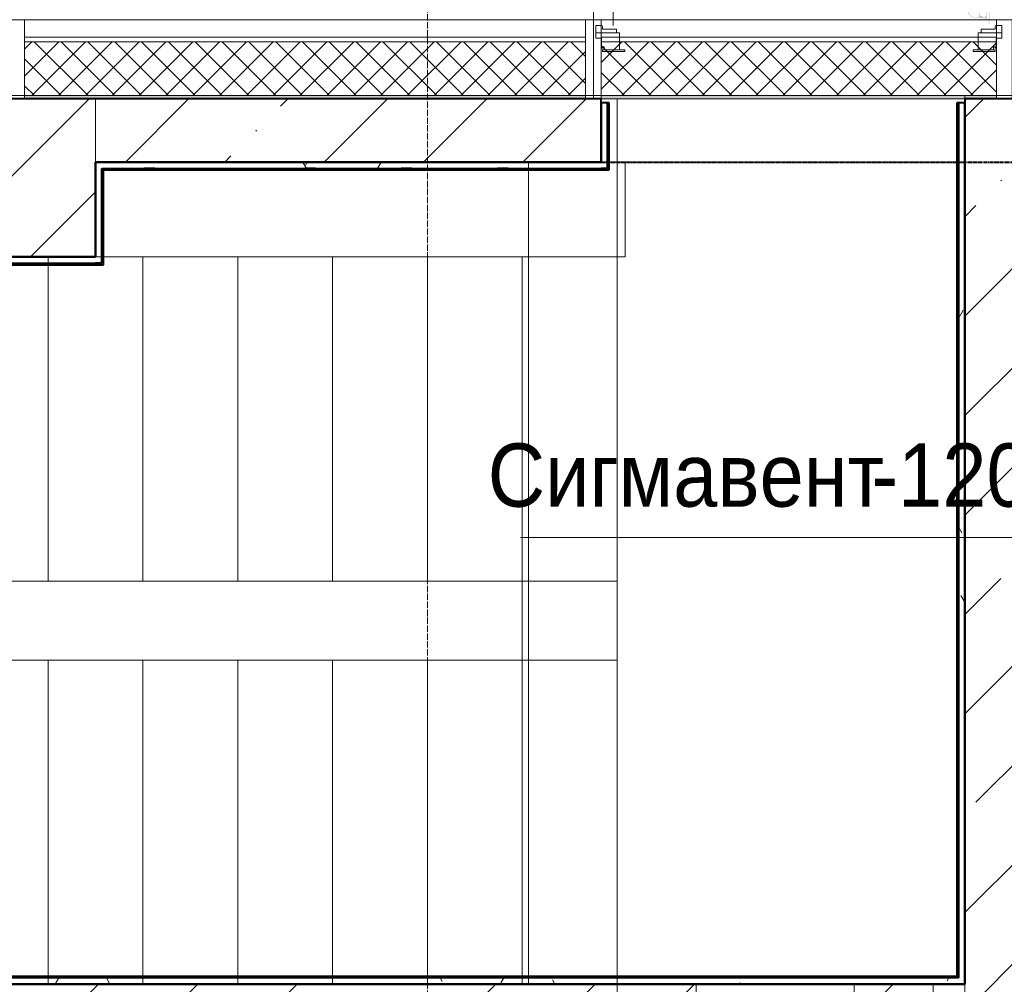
# Model space of a CAD drawing. Header units: millimetres. Extents: x 105028 to 874735, y -568483 to 191941.
# Tile 41 of 135: x 214084 to 217199, y 184159 to 187209. Entities that reach past the tile are written whole.
import ezdxf

# ---------------------------------------------------------------- set-up
doc = ezdxf.new("R2010")
doc.units = ezdxf.units.MM
for name, pattern in [('-D1-02х01', [3, 2, -1]), ('ADSK_Линия сетки', [25, 20, -2.5, 0, -2.5]), ('ADSK_Скрыто', [6, 3, -3]), ('ADSK_Штриховая_ш3 п1_5', [4.5, 3, -1.5]), ('Штрих_3_1_5_', [4.5, 3, -1.5])]:
    doc.linetypes.add(name, pattern=pattern)
doc.layers.add('_Разделитель помещений_', color=4, linetype='ADSK_Штриховая_ш3 п1_5', lineweight=40, true_color=0x00ffff)
for name, color, linetype, lineweight in [('Двери', 7, 'Continuous', 18), ('Импосты витража', 7, 'Continuous', 18), ('Лестницы', 7, 'Continuous', 18), ('Марки арматуры воздуховодов', 7, 'Continuous', 20), ('Несущие колонны', 7, 'Continuous', 18), ('Оси', 7, 'Continuous', 9), ('Панели витража', 252, 'Continuous', 5), ('Перекрытия', 7, 'Continuous', 18), ('Проем', 7, 'Continuous', 18), ('Стены', 7, 'Continuous', 18), ('Стены разрез', 7, 'Continuous', 40), ('Стены штриховка', 7, 'Continuous', 40)]:
    doc.layers.add(name, color=color, linetype=linetype, lineweight=lineweight)
doc.styles.add('Arial', font='arial.ttf', dxfattribs={"width": 0.9, "height": 700})
pattern_1 = [(45, (0, 0), (-314.308964, 314.308964), []), (45, (314.3, 0), (-314.308964, 314.308964), [555.625, -111.125, 3.353, -107.772])]
pattern_2 = [(45, (0, 0), (-42.42640687, 42.42640687), []), (135, (0, 0), (-42.42640687, -42.42640687), [])]
pattern_3 = [(0, (0, 0), (406.4, 101.6), [33.528, -271.272, 33.528, -271.272, -1625.6]), (0, (0, 0), (406.4, 101.6), [-609.6, 33.528, -576.072, 33.528, -271.272, -711.2]), (0, (0, 0), (406.4, 101.6), [-1524, 33.528, -169.672, 33.528, -474.472]), (120, (152.4, 50.8), (-291.188181, 301.1527241), [33.528, -271.272, 33.528, -271.272, -1625.6]), (120, (152.4, 50.8), (-291.188181, 301.1527241), [-609.6, 33.528, -576.072, 33.528, -271.272, -711.2]), (120, (152.4, 50.8), (-291.188181, 301.1527241), [-1524, 33.528, -169.672, 33.528, -474.472]), (240, (203.2, 254), (-115.211819, -402.7527241), [33.528, -271.272, 33.528, -271.272, -1625.6]), (240, (203.2, 254), (-115.211819, -402.7527241), [-609.6, 33.528, -576.072, 33.528, -271.272, -711.2]), (240, (203.2, 254), (-115.211819, -402.7527241), [-1524, 33.528, -169.672, 33.528, -474.472])]

# ---------------------------------------------------------------- blocks, each defined once
blk = doc.blocks.new('135_SLK_K2_AR_rvt-1-К2_L01_-1_000__Задание СС')
at = {"layer": '_Разделитель помещений_', "linetype": 'Штрих_3_1_5_'}
blk.add_line((-12381114.2, 10016960.7), (-12377564.2, 10016960.7), dxfattribs=at)
at = {"layer": 'Перекрытия'}
for p, q in [((-12381089.2, 10017410.7), (-12381089.2, 10018410.7)), ((-12381089.2, 10018410.7), (-12381089.2, 10017410.7)), ((-12381089.2, 10018410.7), (-12381089.2, 10017410.7)), ((-12381089.2, 10017410.7), (-12381089.2, 10018410.7)), ((-12381089.2, 10017410.7), (-12386564.2, 10017410.7)), ((-12386564.2, 10017410.7), (-12381089.2, 10017410.7)), ((-12377589.2, 10017410.7), (-12381089.2, 10017410.7)), ((-12381089.2, 10017410.7), (-12377589.2, 10017410.7))]:
    blk.add_line(p, q, dxfattribs=at)
blk = doc.blocks.new('135_SLK_GD_KR_rvt-1-К2_L01_-1_000__Задание СС')
at = {"layer": 'Оси', "color": 8, "linetype": 'ADSK_Линия сетки', "true_color": 0x808080}
blk.add_line((-12381614.2, 10021519.5), (-12381614.2, 9979889.5), dxfattribs=at)
blk = doc.blocks.new('231_ADSK_Дверь_Проем - ADSK_Дверь_Проем-2852812-К2_L01_-1_000__Задание СС')
at = {"layer": 'Проем'}
for p, q in [((-575, 100), (575, 100)), ((-575, -100), (575, -100))]:
    blk.add_line(p, q, dxfattribs=at)
blk = doc.blocks.new('135_SLK_K1-2-3_KR_rvt-1-К2_L01_-1_000__Задание СС')
at = {"layer": 'Несущие колонны', "lineweight": 9}
h = blk.add_hatch(dxfattribs=at)
h.set_pattern_fill('FP_4', color=256, style=0, pattern_type=2)
h.set_pattern_definition(pattern_1)
h.paths.add_polyline_path([(-12382664.2, 10016660.7), (-12382664.2, 10017160.7), (-12383164.2, 10017160.7), (-12383164.2, 10016660.7)])
at = {"layer": 'Стены разрез', "lineweight": 9}
h = blk.add_hatch(dxfattribs=at)
h.set_pattern_fill('FP_4', color=256, style=0, pattern_type=2)
h.set_pattern_definition(pattern_1)
h.paths.add_polyline_path([(-12379564.2, 10016960.7), (-12379564.2, 10017160.7), (-12379914.2, 10017160.7), (-12379914.2, 10016960.7), (-12379714.2, 10016960.7)])
h.paths.add_polyline_path([(-12381064.2, 10016960.7), (-12381064.2, 10017160.7), (-12382664.2, 10017160.7), (-12382664.2, 10016960.7), (-12382013.4, 10016960.7)])
h.paths.add_polyline_path([(-12383164.2, 10016960.7), (-12383164.2, 10017160.7), (-12385814.2, 10017160.7), (-12385814.2, 10016960.7), (-12383396.5, 10016960.7)])
h = blk.add_hatch(dxfattribs=at)
h.set_pattern_fill('FP_4', color=256, style=0, pattern_type=2)
h.set_pattern_definition(pattern_1)
h.paths.add_polyline_path([(-12379914.2, 10008860.7), (-12379714.2, 10008860.7), (-12379714.2, 10016960.7), (-12379914.2, 10016960.7), (-12379914.2, 10009833)])
h = blk.add_hatch(dxfattribs=at)
h.set_pattern_fill('FP_4', color=256, style=0, pattern_type=2)
h.set_pattern_definition(pattern_1)
h.paths.add_polyline_path([(-12379914.2, 10014160.7), (-12379914.2, 10014360.7), (-12386314.2, 10014360.7), (-12386314.2, 10014160.7), (-12380630.4, 10014160.7)])
at = {"layer": 'Несущие колонны', "lineweight": 40}
for p, q in [((-12382664.2, 10017160.7), (-12383164.2, 10017160.7)), ((-12382664.2, 10016660.7), (-12382664.2, 10016960.7)), ((-12383164.2, 10016660.7), (-12382664.2, 10016660.7))]:
    blk.add_line(p, q, dxfattribs=at)
at = {"layer": 'Несущие колонны'}
for p, q in [((-12382664.2, 10017160.7), (-12383164.2, 10017160.7)), ((-12382664.2, 10017160.7), (-12382664.2, 10016960.7)), ((-12382664.2, 10016960.7), (-12382664.2, 10016660.7)), ((-12382664.2, 10016660.7), (-12383164.2, 10016660.7))]:
    blk.add_line(p, q, dxfattribs=at)
at = {"layer": 'Перекрытия'}
for p, q in [((-12381014.2, 10016960.7), (-12381014.2, 10017160.7)), ((-12381014.2, 10017160.7), (-12379914.2, 10017160.7)), ((-12379914.2, 10017160.7), (-12381014.2, 10017160.7)), ((-12381014.2, 10017160.7), (-12381014.2, 10016960.7)), ((-12379914.2, 10017160.7), (-12379564.2, 10017160.7)), ((-12379914.2, 10016960.7), (-12379914.2, 10017160.7)), ((-12379564.2, 10017160.7), (-12379914.2, 10017160.7)), ((-12379914.2, 10017160.7), (-12379914.2, 10016960.7)), ((-12379914.2, 10017160.7), (-12379914.2, 10014360.7)), ((-12379914.2, 10014360.7), (-12379914.2, 10017160.7)), ((-12381294.2, 10016660.7), (-12381294.2, 10016960.7)), ((-12381294.2, 10016960.7), (-12381014.2, 10016960.7)), ((-12381014.2, 10016960.7), (-12381294.2, 10016960.7)), ((-12381294.2, 10016960.7), (-12381294.2, 10014360.7)), ((-12379914.2, 10011685.7), (-12379914.2, 10016960.7)), ((-12379914.2, 10016960.7), (-12379914.2, 10014360.7)), ((-12381294.2, 10015635.7), (-12381294.2, 10016660.7)), ((-12381294.2, 10014360.7), (-12381294.2, 10015635.7)), ((-12381014.2, 10014360.7), (-12381294.2, 10014360.7)), ((-12381294.2, 10014360.7), (-12381014.2, 10014360.7)), ((-12381014.2, 10014160.7), (-12381014.2, 10014360.7)), ((-12381014.2, 10014360.7), (-12381014.2, 10014160.7)), ((-12381014.2, 10014160.7), (-12381014.2, 10014360.7)), ((-12380264.2, 10014360.7), (-12380764.2, 10014360.7)), ((-12380764.2, 10014360.7), (-12380764.2, 10014160.7)), ((-12380764.2, 10014160.7), (-12380764.2, 10014360.7)), ((-12380764.2, 10014360.7), (-12380264.2, 10014360.7)), ((-12380764.2, 10014360.7), (-12380764.2, 10014160.7)), ((-12380264.2, 10014160.7), (-12380264.2, 10014360.7)), ((-12380264.2, 10014360.7), (-12380264.2, 10014160.7)), ((-12380264.2, 10014160.7), (-12380264.2, 10014360.7)), ((-12380014.2, 10014360.7), (-12380014.2, 10014160.7))]:
    blk.add_line(p, q, dxfattribs=at)
at = {"layer": 'Стены разрез'}
for p, q in [((-12381064.2, 10017160.7), (-12382664.2, 10017160.7)), ((-12381064.2, 10016960.7), (-12381064.2, 10017160.7)), ((-12379564.2, 10017160.7), (-12379914.2, 10017160.7)), ((-12379914.2, 10017160.7), (-12379914.2, 10016960.7)), ((-12382664.2, 10016960.7), (-12381064.2, 10016960.7)), ((-12379914.2, 10016960.7), (-12379914.2, 10014360.7)), ((-12379914.2, 10014360.7), (-12386114.2, 10014360.7))]:
    blk.add_line(p, q, dxfattribs=at)
at = {"layer": 'Двери', "lineweight": 18, "rotation": 180}
blk.add_blockref('231_ADSK_Дверь_Проем - ADSK_Дверь_Проем-2852812-К2_L01_-1_000__Задание СС', (-12380489.2, 10017060.7), dxfattribs=at)
blk = doc.blocks.new('Rectangular Mullion - R_InvisibleFrame_50Wx250H-5507756-К2_L01_-1_000__Задание СС')
at = {"layer": 'Импосты витража', "lineweight": 5}
for p, q in [((25, 250), (-25, 250)), ((-25, 250), (-25, 0)), ((25, 0), (25, 250)), ((-25, 0), (25, 0))]:
    blk.add_line(p, q, dxfattribs=at)
blk = doc.blocks.new('Rectangular Mullion - R_InvisibleFrame_50Wx250H-5507757-К2_L01_-1_000__Задание СС')
at = {"layer": 'Импосты витража', "lineweight": 5}
for p, q in [((25, 250), (-25, 250)), ((-25, 250), (-25, 0)), ((25, 0), (25, 250)), ((-25, 0), (25, 0))]:
    blk.add_line(p, q, dxfattribs=at)
blk = doc.blocks.new('Rectangular Mullion - R_InvisibleFrame_50Wx250H-5864958-К2_L01_-1_000__Задание СС')
at = {"layer": 'Импосты витража', "lineweight": 5}
for p, q in [((-25, 250), (-0.2, 250)), ((-25, 0), (-25, 250)), ((-0.2, 250), (25, 250)), ((-0.2, 0), (-0.2, 250)), ((25, 250), (25, 0)), ((-0.2, 0), (-25, 0)), ((25, 0), (-0.2, 0))]:
    blk.add_line(p, q, dxfattribs=at)
blk = doc.blocks.new('A_PAN_DOR_Структурные - EXT_1_Single_Витраж_без СКУД_Противоп-5842410-К2_L01_-1_000__Задание СС')
at = {"layer": 'Панели витража', "lineweight": 5, "true_color": 0xebebeb}
h = blk.add_hatch(color=7, dxfattribs=at)
h.paths.add_polyline_path([(658.1, 1056.1), (658.8, 1064.2), (656.8, 1071.4), (657.1, 1075.3), (655.7, 1075.5), (655.3, 1071.6), (657.4, 1064.3), (656.9, 1058.4)])
h.paths.add_polyline_path([(665.9, 1074.5), (662.7, 1073.7), (664.4, 1069.9), (663.6, 1061), (658.1, 1056.1), (655.6, 1058.5), (652.2, 1050.2), (631, 1052.1), (632, 1063.8), (635.1, 1063.5), (635.6, 1068.3), (642.9, 1074.4), (642.2, 1075.7), (638.1, 1072.3), (636.4, 1074.3), (633, 1074.6), (633.3, 1077.5), (649.1, 1076.1), (657.1, 1075.3), (662.8, 1074.8)])
h.paths.add_polyline_path([(703.6, 1124.3), (694.6, 1125.1), (694.4, 1122.1), (645.4, 1126.6), (644.3, 1129.7), (643.6, 1121.7), (641.4, 1119.9), (635, 1120.5), (628.6, 1050.8), (663.5, 1047.6), (665.9, 1074.5), (691.8, 1072.2), (692, 1074.2), (699, 1073.5), (699.1, 1075.3), (692.2, 1076), (696.5, 1123.2), (703.4, 1122.5)])
h.paths.add_polyline_path([(707, 1139.1), (702, 1139.5), (705.3, 1137.9), (703.6, 1124.3)])
h.paths.add_polyline_path([(698.1, 1041.5), (707, 1139.1), (703.4, 1122.3), (699.1, 1075.3)])
h.paths.add_polyline_path([(698.1, 1041.5), (699, 1073.5), (696.7, 1042.9), (692.6, 1042)])
h.paths.add_polyline_path([(652.3, 1071), (648.8, 1072.8), (644.4, 1073.2), (644.2, 1071.7)])
h.paths.add_polyline_path([(684.2, 1075.2), (681.3, 1075.5), (677.7, 1080.6), (671.3, 1081.2), (668.4, 1084.8), (671, 1113.9), (674.6, 1116.9), (681, 1116.3), (685.4, 1120.8), (688.3, 1120.5), (690.4, 1116), (693.5, 1112.2), (690.8, 1082.4), (687, 1079.2)])
h.paths.add_polyline_path([(663.8, 1076.5), (635.4, 1079.1), (633.6, 1081.3), (636.8, 1116.5), (639, 1118.4), (645.1, 1117.8), (645.5, 1122.8), (647.7, 1124.6), (668.4, 1122.3), (669.8, 1120.6), (666, 1078.3)])
h = blk.add_hatch(color=7, dxfattribs=at)
h.paths.add_polyline_path([(564.4, 56.5), (564.8, 60.4), (568.1, 67.2), (568.8, 75.3), (567.2, 73.3), (566.7, 67.4), (563.3, 60.5), (562.9, 56.7)])
h.paths.add_polyline_path([(570.8, 54.2), (572.6, 52), (568.7, 9.8), (566.6, 7.9), (546.2, 9.8), (544.4, 12), (544.9, 16.9), (538.8, 17.5), (537, 19.7), (540.2, 54.9), (542.4, 56.7)])
h.paths.add_polyline_path([(573.2, 55.7), (564.4, 56.5), (570.8, 54.2), (556.4, 57.3), (540.6, 58.7), (540.8, 61.6), (544.2, 61.3), (546.3, 63), (549.7, 58.9), (550.6, 60), (544.5, 67.4), (544.9, 72.2), (541.8, 72.5), (542.9, 84.1), (564.1, 82.2), (563.9, 80.2), (566, 73.4), (570.1, 75.2), (573.4, 69.5), (572.6, 60.6), (570.2, 57.2)])
h.paths.add_polyline_path([(601.9, -15.2), (610.8, 82.4), (605.3, 82.9), (609.2, 81.3), (605.9, 50.8), (598.9, 51.4), (599.1, 53.4), (573.2, 55.7), (575.7, 82.6), (540.8, 85.8), (534.5, 16.1), (540.9, 15.5), (542.7, 13.3), (542, 5.4), (543.6, 8.2), (592.6, 3.8), (592.3, 0.8), (601.3, 0), (600.5, -13.7), (596.9, -14.7)])
h.paths.add_polyline_path([(605.7, 49), (605.9, 50.8), (610.8, 82.4)])
h.paths.add_polyline_path([(601.4, 1.8), (594.5, 2.4), (598.8, 49.6), (605.7, 49)])
h.paths.add_polyline_path([(586.9, 6.5), (584, 6.8), (580.5, 11.9), (574.1, 12.5), (571.1, 16.1), (573.8, 45.2), (577.3, 48.2), (583.7, 47.6), (588.1, 52.1), (591, 51.8), (593.1, 47.3), (596.2, 43.5), (593.5, 13.7), (589.8, 10.5)])
h.paths.add_polyline_path([(556.7, 60.5), (560.4, 61.7), (552.4, 62.4), (552.2, 60.9)])
at = {"layer": 'Панели витража', "lineweight": 5}
for p, q in [((-642, -58), (-642, -18)), ((-642, -18), (-624.5, -18)), ((-642, -18), (-624.5, -18)), ((-642, -41), (-642, -18)), ((-621.5, -21), (-621.5, -30)), ((-621.5, -21), (-621.5, -30)), ((-621.5, -30), (-577, -30)), ((-621.5, -30), (-577, -30)), ((-577, -30), (-577, -41)), ((-577, -30), (-577, -41)), ((577, -41), (577, -30)), ((577, -30), (621.5, -30)), ((577, -30), (621.5, -30)), ((577, -41), (577, -30)), ((621.5, -30), (621.5, -21)), ((621.5, -30), (621.5, -21)), ((624.5, -18), (642, -18)), ((624.5, -18), (642, -18)), ((642, -18), (642, -58)), ((642, -18), (642, -41)), ((-642, -58), (-642, -41)), ((-642, -41), (-577, -41)), ((-577, -41), (-642, -41)), ((-627, -58), (-642, -58)), ((-627, -58), (-642, -58)), ((-624, -89.5), (-624, -61)), ((-624, -89.5), (-624, -61)), ((-577, -41), (-567, -41)), ((-577, -41), (-567, -41)), ((-567, -41), (-567, -95)), ((-567, -41), (-567, -95)), ((567, -95), (567, -41)), ((567, -41), (577, -41)), ((567, -95), (567, -41)), ((567, -41), (577, -41)), ((577, -41), (642, -41)), ((577, -41), (642, -41)), ((624, -61), (624, -89.5)), ((624, -61), (624, -89.5)), ((642, -58), (627, -58)), ((642, -58), (627, -58)), ((642, -41), (642, -58)), ((-621.5, -89.5), (-624, -89.5)), ((-621.5, -89.5), (-624, -89.5)), ((-616, -85.5), (-621.5, -85.5)), ((-621.5, -85.5), (-621.5, -89.5)), ((-621.5, -85.5), (-621.5, -89.5)), ((-616, -85.5), (-621.5, -85.5)), ((-616, -95.5), (-616, -85.5)), ((-616, -95), (-616, -85.5)), ((621.5, -85.5), (616, -85.5)), ((616, -85.5), (616, -95.5)), ((621.5, -85.5), (616, -85.5)), ((616, -85.5), (616, -95)), ((621.5, -89.5), (621.5, -85.5)), ((621.5, -89.5), (621.5, -85.5)), ((624, -89.5), (621.5, -89.5)), ((624, -89.5), (621.5, -89.5)), ((-621, -100), (-621, -95.5)), ((-621, -95.5), (-616, -95.5)), ((-621, -95.5), (-616, -95.5)), ((-621, -100), (-621, -95.5)), ((-551, -100), (-621, -100)), ((-551, -100), (-621, -100)), ((-616, -95.5), (-616, -95)), ((-616, -95), (-567, -95)), ((-567, -95), (-616, -95)), ((-567, -95), (-551, -95)), ((-567, -95), (-551, -95)), ((-551, -95), (-551, -100)), ((-551, -95), (-551, -100)), ((551, -100), (551, -95)), ((551, -95), (567, -95)), ((551, -100), (551, -95)), ((551, -95), (567, -95)), ((621, -100), (551, -100)), ((621, -100), (551, -100)), ((567, -95), (616, -95)), ((567, -95), (616, -95)), ((616, -95), (616, -95.5)), ((616, -95.5), (621, -95.5)), ((616, -95.5), (621, -95.5)), ((621, -95.5), (621, -100)), ((621, -95.5), (621, -100))]:
    blk.add_line(p, q, dxfattribs=at)
at = {"layer": 'Панели витража', "linetype": '-D1-02х01', "lineweight": 5}
blk.add_arc((574, -18), 1161.8, 82.8498, 180, dxfattribs=at)
at = {"layer": 'Панели витража', "lineweight": 5}
for centre, start, end in [((-624.5, -21), 0, 90), ((-624.5, -21), 0, 90), ((624.5, -21), 90, 180), ((624.5, -21), 90, 180), ((-627, -61), 360, 90), ((-627, -61), 360, 90), ((627, -61), 90, 180), ((627, -61), 90, 180)]:
    blk.add_arc(centre, 3, start, end, dxfattribs=at)
blk = doc.blocks.new('Rectangular Mullion - R_InvisibleFrame_50Wx250H-5760742-К2_L01_-1_000__Задание СС')
at = {"layer": 'Импосты витража', "lineweight": 5}
for p, q in [((-12381064.2, 10017410.7), (-12381064.2, 10017160.7)), ((-12381064.2, 10017160.7), (-12381064.2, 10017410.7)), ((-12379814.2, 10017410.7), (-12381064.2, 10017410.7)), ((-12381064.2, 10017410.7), (-12379814.2, 10017410.7)), ((-12379814.2, 10017410.7), (-12379814.2, 10017160.7)), ((-12379814.2, 10017160.7), (-12379814.2, 10017410.7)), ((-12381064.2, 10017160.7), (-12379814.2, 10017160.7)), ((-12381064.2, 10017160.7), (-12379814.2, 10017160.7))]:
    blk.add_line(p, q, dxfattribs=at)
blk = doc.blocks.new('Rectangular Mullion - R_InvisibleFrame_50Wx250H-5777413-К2_L01_-1_000__Задание СС')
at = {"layer": 'Импосты витража', "lineweight": 5}
for p, q in [((-25, 0), (-25, 250)), ((-25, 250), (25, 250)), ((25, 250), (25, 0)), ((25, 0), (-25, 0))]:
    blk.add_line(p, q, dxfattribs=at)
blk = doc.blocks.new('Rectangular Mullion - R_InvisibleFrame_50Wx250H-5777414-К2_L01_-1_000__Задание СС')
at = {"layer": 'Импосты витража', "lineweight": 5}
for p, q in [((-25, 0), (-25, 250)), ((-25, 250), (25, 250)), ((25, 250), (25, 0)), ((25, 0), (-25, 0))]:
    blk.add_line(p, q, dxfattribs=at)
blk = doc.blocks.new('Rectangular Mullion - R_InvisibleFrame_50Wx250H-5777415-К2_L01_-1_000__Задание СС')
at = {"layer": 'Импосты витража', "lineweight": 5}
for p, q in [((-25, 0), (-25, 250)), ((-25, 250), (25, 250)), ((25, 250), (25, 0)), ((25, 0), (-25, 0))]:
    blk.add_line(p, q, dxfattribs=at)
blk = doc.blocks.new('135_SLK_K2_AR_FCD_rvt-1-К2_L01_-1_000__Задание СС')
at = {"layer": 'Стены разрез', "lineweight": 5}
h = blk.add_hatch(dxfattribs=at)
h.set_pattern_fill('FP_24', color=256, style=0, pattern_type=2)
h.set_pattern_definition(pattern_2)
h.paths.add_polyline_path([(-12381114.2, 10017170.7), (-12381114.2, 10017340.7), (-12382889.2, 10017340.7), (-12382889.2, 10017170.7), (-12382013.4, 10017170.7)])
h = blk.add_hatch(dxfattribs=at)
h.set_pattern_fill('FP_24', color=256, style=0, pattern_type=2)
h.set_pattern_definition(pattern_2)
h.paths.add_polyline_path([(-12379938.8, 10017170.7), (-12379814.2, 10017170.7), (-12379814.2, 10017340.7), (-12381064.2, 10017340.7), (-12381064.2, 10017170.7), (-12380630.4, 10017170.7)])
at = {"layer": 'Стены разрез', "lineweight": 18, "true_color": 0xe1dccd}
for points in [[(-12381114.2, 10017160.7), (-12381114.2, 10017170.7), (-12382889.2, 10017170.7), (-12382889.2, 10017160.7), (-12382013.4, 10017160.7)], [(-12379814.2, 10017160.7), (-12379814.2, 10017170.7), (-12381064.2, 10017170.7), (-12381064.2, 10017160.7), (-12379938.8, 10017160.7)]]:
    blk.add_hatch(color=254, dxfattribs=at).paths.add_polyline_path(points)
at = {"layer": 'Стены', "lineweight": 5}
for p, q in [((-12382889.2, 10017160.7), (-12382889.2, 10017410.7)), ((-12382889.2, 10017160.7), (-12382889.2, 10017410.7)), ((-12381114.2, 10017410.7), (-12381114.2, 10017160.7)), ((-12381114.2, 10017410.7), (-12381114.2, 10017160.7)), ((-12381064.2, 10017160.7), (-12381064.2, 10017410.7)), ((-12379814.2, 10017410.7), (-12381064.2, 10017410.7)), ((-12379814.2, 10017410.7), (-12379814.2, 10017160.7)), ((-12381064.2, 10017160.7), (-12379814.2, 10017160.7))]:
    blk.add_line(p, q, dxfattribs=at)
at = {"layer": 'Стены разрез', "lineweight": 9}
for p, q in [((-12381114.2, 10017410.7), (-12382889.2, 10017410.7)), ((-12382889.2, 10017410.7), (-12382889.2, 10017160.7)), ((-12381114.2, 10017160.7), (-12381114.2, 10017410.7)), ((-12379814.2, 10017410.7), (-12381064.2, 10017410.7)), ((-12381064.2, 10017410.7), (-12381064.2, 10017160.7)), ((-12379814.2, 10017160.7), (-12379814.2, 10017410.7)), ((-12382889.2, 10017160.7), (-12381114.2, 10017160.7)), ((-12381064.2, 10017160.7), (-12379814.2, 10017160.7))]:
    blk.add_line(p, q, dxfattribs=at)
at = {"layer": 'Стены штриховка', "lineweight": 9}
for p, q in [((-12381114.2, 10017355.7), (-12382889.2, 10017355.7)), ((-12379814.2, 10017355.7), (-12381064.2, 10017355.7)), ((-12381114.2, 10017340.7), (-12382889.2, 10017340.7)), ((-12379814.2, 10017340.7), (-12381064.2, 10017340.7)), ((-12381114.2, 10017170.7), (-12382889.2, 10017170.7)), ((-12379814.2, 10017170.7), (-12381064.2, 10017170.7))]:
    blk.add_line(p, q, dxfattribs=at)
at = {"layer": 'Импосты витража', "lineweight": 5, "extrusion": (0, 0, -1), "rotation": 180}
for name, p in [('Rectangular Mullion - R_InvisibleFrame_50Wx250H-5507756-К2_L01_-1_000__Задание СС', (12382914.2, 10017410.7)), ('Rectangular Mullion - R_InvisibleFrame_50Wx250H-5777413-К2_L01_-1_000__Задание СС', (12382914.2, 10017410.7)), ('Rectangular Mullion - R_InvisibleFrame_50Wx250H-5864958-К2_L01_-1_000__Задание СС', (12381089.2, 10017410.7)), ('Rectangular Mullion - R_InvisibleFrame_50Wx250H-5777414-К2_L01_-1_000__Задание СС', (12381089.2, 10017410.7)), ('Rectangular Mullion - R_InvisibleFrame_50Wx250H-5507757-К2_L01_-1_000__Задание СС', (12379789.2, 10017410.7)), ('Rectangular Mullion - R_InvisibleFrame_50Wx250H-5777415-К2_L01_-1_000__Задание СС', (12379789.2, 10017410.7))]:
    blk.add_blockref(name, p, dxfattribs=at)
at = {"layer": 'Импосты витража', "lineweight": 5}
blk.add_blockref('Rectangular Mullion - R_InvisibleFrame_50Wx250H-5760742-К2_L01_-1_000__Задание СС', (0, 0), dxfattribs=at)
at = {"layer": 'Панели витража', "lineweight": 5}
blk.add_blockref('A_PAN_DOR_Структурные - EXT_1_Single_Витраж_без СКУД_Противоп-5842410-К2_L01_-1_000__Задание СС', (-12380439.2, 10017410.7), dxfattribs=at)
blk = doc.blocks.new('135_SLK_GD_AR_rvt-1-К2_L01_-1_000__Задание СС')
at = {"layer": 'Стены разрез', "lineweight": 9}
h = blk.add_hatch(dxfattribs=at)
h.set_pattern_fill('FP_25', color=256, style=0, pattern_type=2)
h.set_pattern_definition(pattern_3)
h.paths.add_polyline_path([(-12379914.2, 10014380.7), (-12379914.2, 10017148.2), (-12379934.2, 10017148.2), (-12379934.2, 10014380.7)])
h = blk.add_hatch(dxfattribs=at)
h.set_pattern_fill('FP_25', color=256, style=0, pattern_type=2)
h.set_pattern_definition(pattern_3)
h.paths.add_polyline_path([(-12381064.2, 10016940.7), (-12381064.2, 10016960.7), (-12382664.2, 10016960.7), (-12382664.2, 10016940.7), (-12382013.4, 10016940.7)])
h = blk.add_hatch(dxfattribs=at)
h.set_pattern_fill('FP_25', color=256, style=0, pattern_type=2)
h.set_pattern_definition(pattern_3)
h.paths.add_polyline_path([(-12382644.2, 10016640.7), (-12382644.2, 10016940.7), (-12382664.2, 10016940.7), (-12382664.2, 10016640.7)])
h = blk.add_hatch(dxfattribs=at)
h.set_pattern_fill('FP_25', color=256, style=0, pattern_type=2)
h.set_pattern_definition(pattern_3)
h.paths.add_polyline_path([(-12382664.2, 10016640.7), (-12382664.2, 10016660.7), (-12383184.2, 10016660.7), (-12383184.2, 10016640.7)])
h = blk.add_hatch(dxfattribs=at)
h.set_pattern_fill('FP_25', color=256, style=0, pattern_type=2)
h.set_pattern_definition(pattern_3)
h.paths.add_polyline_path([(-12379914.2, 10014360.7), (-12379914.2, 10014380.7), (-12386094.2, 10014380.7), (-12386094.2, 10014360.7), (-12380630.4, 10014360.7)])
at = {"layer": 'Лестницы'}
for p, q in [((-12381014.2, 10016960.7), (-12381014.2, 10016660.7)), ((-12379914.2, 10016960.7), (-12381014.2, 10016960.7)), ((-12381014.2, 10016960.7), (-12381014.2, 10016660.7)), ((-12379914.2, 10016960.7), (-12381014.2, 10016960.7)), ((-12379914.2, 10016960.7), (-12380989.2, 10016960.7)), ((-12380989.2, 10016960.7), (-12380989.2, 10016660.7)), ((-12379914.2, 10014360.7), (-12379914.2, 10016960.7)), ((-12379914.2, 10014360.7), (-12379914.2, 10016960.7)), ((-12379914.2, 10014360.7), (-12379914.2, 10016960.7)), ((-12383114.2, 10016660.7), (-12382814.2, 10016660.7)), ((-12383114.2, 10016660.7), (-12382814.2, 10016660.7)), ((-12383114.2, 10016660.7), (-12382814.2, 10016660.7)), ((-12382814.2, 10016660.7), (-12382514.2, 10016660.7)), ((-12382814.2, 10016660.7), (-12382514.2, 10016660.7)), ((-12382814.2, 10016660.7), (-12382514.2, 10016660.7)), ((-12382814.2, 10016660.7), (-12382814.2, 10015635.7)), ((-12382814.2, 10016660.7), (-12382814.2, 10015635.7)), ((-12382814.2, 10016660.7), (-12382814.2, 10015635.7)), ((-12382514.2, 10016660.7), (-12382214.2, 10016660.7)), ((-12382514.2, 10016660.7), (-12382214.2, 10016660.7)), ((-12382514.2, 10016660.7), (-12382214.2, 10016660.7)), ((-12382514.2, 10016660.7), (-12382514.2, 10015635.7)), ((-12382514.2, 10016660.7), (-12382514.2, 10015635.7)), ((-12382514.2, 10016660.7), (-12382514.2, 10015635.7)), ((-12382214.2, 10016660.7), (-12381914.2, 10016660.7)), ((-12382214.2, 10016660.7), (-12381914.2, 10016660.7)), ((-12382214.2, 10016660.7), (-12381914.2, 10016660.7)), ((-12382214.2, 10016660.7), (-12382214.2, 10015635.7)), ((-12382214.2, 10016660.7), (-12382214.2, 10015635.7)), ((-12382214.2, 10016660.7), (-12382214.2, 10015635.7)), ((-12381914.2, 10016660.7), (-12381614.2, 10016660.7)), ((-12381914.2, 10016660.7), (-12381614.2, 10016660.7)), ((-12381914.2, 10016660.7), (-12381614.2, 10016660.7)), ((-12381914.2, 10016660.7), (-12381914.2, 10015635.7)), ((-12381914.2, 10016660.7), (-12381914.2, 10015635.7)), ((-12381914.2, 10016660.7), (-12381914.2, 10015635.7)), ((-12381614.2, 10016660.7), (-12381314.2, 10016660.7)), ((-12381614.2, 10016660.7), (-12381314.2, 10016660.7)), ((-12381614.2, 10016660.7), (-12381314.2, 10016660.7)), ((-12381614.2, 10016660.7), (-12381614.2, 10015635.7)), ((-12381614.2, 10016660.7), (-12381614.2, 10015635.7)), ((-12381614.2, 10016660.7), (-12381614.2, 10015635.7)), ((-12380989.2, 10016660.7), (-12381314.2, 10016660.7)), ((-12381314.2, 10016660.7), (-12381314.2, 10015635.7)), ((-12381314.2, 10016660.7), (-12381014.2, 10016660.7)), ((-12381314.2, 10016660.7), (-12381014.2, 10016660.7)), ((-12381314.2, 10016660.7), (-12381314.2, 10015635.7)), ((-12381314.2, 10016660.7), (-12381314.2, 10015635.7)), ((-12381014.2, 10016660.7), (-12381014.2, 10015635.7)), ((-12381014.2, 10016660.7), (-12381014.2, 10015635.7)), ((-12383114.2, 10015635.7), (-12382814.2, 10015635.7)), ((-12383114.2, 10015635.7), (-12382814.2, 10015635.7)), ((-12383114.2, 10015635.7), (-12382814.2, 10015635.7)), ((-12382814.2, 10015635.7), (-12382514.2, 10015635.7)), ((-12382814.2, 10015635.7), (-12382514.2, 10015635.7)), ((-12382814.2, 10015635.7), (-12382514.2, 10015635.7)), ((-12382514.2, 10015635.7), (-12382214.2, 10015635.7)), ((-12382514.2, 10015635.7), (-12382214.2, 10015635.7)), ((-12382514.2, 10015635.7), (-12382214.2, 10015635.7)), ((-12382214.2, 10015635.7), (-12381914.2, 10015635.7)), ((-12382214.2, 10015635.7), (-12381914.2, 10015635.7)), ((-12382214.2, 10015635.7), (-12381914.2, 10015635.7)), ((-12381914.2, 10015635.7), (-12381614.2, 10015635.7)), ((-12381914.2, 10015635.7), (-12381614.2, 10015635.7)), ((-12381914.2, 10015635.7), (-12381614.2, 10015635.7)), ((-12381614.2, 10015635.7), (-12381314.2, 10015635.7)), ((-12381614.2, 10015635.7), (-12381314.2, 10015635.7)), ((-12381614.2, 10015635.7), (-12381314.2, 10015635.7)), ((-12381314.2, 10015635.7), (-12381314.2, 10015385.7)), ((-12381314.2, 10015635.7), (-12381014.2, 10015635.7)), ((-12381314.2, 10015635.7), (-12381014.2, 10015635.7)), ((-12381014.2, 10015635.7), (-12381014.2, 10015385.7)), ((-12381014.2, 10015635.7), (-12381014.2, 10015385.7)), ((-12382814.2, 10015385.7), (-12383114.2, 10015385.7)), ((-12382814.2, 10015385.7), (-12383114.2, 10015385.7)), ((-12382514.2, 10015385.7), (-12382814.2, 10015385.7)), ((-12382514.2, 10015385.7), (-12382814.2, 10015385.7)), ((-12382814.2, 10014360.7), (-12382814.2, 10015385.7)), ((-12382814.2, 10014360.7), (-12382814.2, 10015385.7)), ((-12382214.2, 10015385.7), (-12382514.2, 10015385.7)), ((-12382214.2, 10015385.7), (-12382514.2, 10015385.7)), ((-12382514.2, 10014360.7), (-12382514.2, 10015385.7)), ((-12382514.2, 10014360.7), (-12382514.2, 10015385.7)), ((-12381914.2, 10015385.7), (-12382214.2, 10015385.7)), ((-12381914.2, 10015385.7), (-12382214.2, 10015385.7)), ((-12382214.2, 10014360.7), (-12382214.2, 10015385.7)), ((-12382214.2, 10014360.7), (-12382214.2, 10015385.7)), ((-12381614.2, 10015385.7), (-12381914.2, 10015385.7)), ((-12381614.2, 10015385.7), (-12381914.2, 10015385.7)), ((-12381914.2, 10014360.7), (-12381914.2, 10015385.7)), ((-12381914.2, 10014360.7), (-12381914.2, 10015385.7)), ((-12381314.2, 10015385.7), (-12381614.2, 10015385.7)), ((-12381314.2, 10015385.7), (-12381614.2, 10015385.7)), ((-12381614.2, 10014360.7), (-12381614.2, 10015385.7)), ((-12381614.2, 10014360.7), (-12381614.2, 10015385.7)), ((-12381314.2, 10015385.7), (-12381314.2, 10014360.7)), ((-12381014.2, 10015385.7), (-12381314.2, 10015385.7)), ((-12381014.2, 10015385.7), (-12381314.2, 10015385.7)), ((-12381314.2, 10014360.7), (-12381314.2, 10015385.7)), ((-12381314.2, 10014360.7), (-12381314.2, 10015385.7)), ((-12381014.2, 10014360.7), (-12381014.2, 10015385.7)), ((-12381014.2, 10014360.7), (-12381014.2, 10015385.7)), ((-12382814.2, 10014360.7), (-12383114.2, 10014360.7)), ((-12382814.2, 10014360.7), (-12383114.2, 10014360.7)), ((-12382514.2, 10014360.7), (-12382814.2, 10014360.7)), ((-12382514.2, 10014360.7), (-12382814.2, 10014360.7)), ((-12382214.2, 10014360.7), (-12382514.2, 10014360.7)), ((-12382214.2, 10014360.7), (-12382514.2, 10014360.7)), ((-12381914.2, 10014360.7), (-12382214.2, 10014360.7)), ((-12381914.2, 10014360.7), (-12382214.2, 10014360.7)), ((-12381614.2, 10014360.7), (-12381914.2, 10014360.7)), ((-12381614.2, 10014360.7), (-12381914.2, 10014360.7)), ((-12381314.2, 10014360.7), (-12381614.2, 10014360.7)), ((-12381314.2, 10014360.7), (-12381614.2, 10014360.7)), ((-12381314.2, 10014360.7), (-12379914.2, 10014360.7)), ((-12381014.2, 10014360.7), (-12381314.2, 10014360.7)), ((-12381014.2, 10014360.7), (-12381314.2, 10014360.7)), ((-12381014.2, 10014360.7), (-12379914.2, 10014360.7)), ((-12381014.2, 10014360.7), (-12379914.2, 10014360.7))]:
    blk.add_line(p, q, dxfattribs=at)
at = {"layer": 'Лестницы', "linetype": 'ADSK_Скрыто'}
for p, q in [((-12382814.2, 10016660.7), (-12382814.2, 10015635.7)), ((-12382814.2, 10016660.7), (-12382814.2, 10015635.7)), ((-12382814.2, 10016660.7), (-12382814.2, 10015635.7)), ((-12382514.2, 10016660.7), (-12382514.2, 10015635.7)), ((-12382514.2, 10016660.7), (-12382514.2, 10015635.7)), ((-12382514.2, 10016660.7), (-12382514.2, 10015635.7)), ((-12382214.2, 10016660.7), (-12382214.2, 10015635.7)), ((-12382214.2, 10016660.7), (-12382214.2, 10015635.7)), ((-12382214.2, 10016660.7), (-12382214.2, 10015635.7)), ((-12381914.2, 10016660.7), (-12381914.2, 10015635.7)), ((-12381914.2, 10016660.7), (-12381914.2, 10015635.7)), ((-12381914.2, 10016660.7), (-12381914.2, 10015635.7)), ((-12381614.2, 10016660.7), (-12381614.2, 10015635.7)), ((-12381614.2, 10016660.7), (-12381614.2, 10015635.7)), ((-12381614.2, 10016660.7), (-12381614.2, 10015635.7)), ((-12381314.2, 10016660.7), (-12381314.2, 10015635.7)), ((-12381314.2, 10016660.7), (-12381314.2, 10015635.7)), ((-12381314.2, 10016660.7), (-12381314.2, 10015635.7)), ((-12381014.2, 10016660.7), (-12381014.2, 10015635.7)), ((-12381014.2, 10016660.7), (-12381014.2, 10015635.7)), ((-12382814.2, 10014360.7), (-12382814.2, 10015385.7)), ((-12382814.2, 10014360.7), (-12382814.2, 10015385.7)), ((-12382514.2, 10014360.7), (-12382514.2, 10015385.7)), ((-12382514.2, 10014360.7), (-12382514.2, 10015385.7)), ((-12382214.2, 10014360.7), (-12382214.2, 10015385.7)), ((-12382214.2, 10014360.7), (-12382214.2, 10015385.7)), ((-12381914.2, 10014360.7), (-12381914.2, 10015385.7)), ((-12381914.2, 10014360.7), (-12381914.2, 10015385.7)), ((-12381614.2, 10014360.7), (-12381614.2, 10015385.7)), ((-12381614.2, 10014360.7), (-12381614.2, 10015385.7)), ((-12381314.2, 10014360.7), (-12381314.2, 10015385.7)), ((-12381314.2, 10014360.7), (-12381314.2, 10015385.7)), ((-12381014.2, 10014360.7), (-12381014.2, 10015385.7)), ((-12381014.2, 10014360.7), (-12381014.2, 10015385.7))]:
    blk.add_line(p, q, dxfattribs=at)
at = {"layer": 'Стены'}
for p, q in [((-12381064.2, 10017170.7), (-12386314.2, 10017170.7)), ((-12386314.2, 10017170.7), (-12381064.2, 10017170.7)), ((-12381064.2, 10017160.7), (-12386314.2, 10017160.7)), ((-12386314.2, 10017160.7), (-12381064.2, 10017160.7)), ((-12381064.2, 10017170.7), (-12381064.2, 10017160.7)), ((-12381064.2, 10017160.7), (-12381064.2, 10017170.7)), ((-12379064.2, 10017170.7), (-12379914.2, 10017170.7)), ((-12379914.2, 10017170.7), (-12379064.2, 10017170.7)), ((-12379914.2, 10017160.7), (-12379914.2, 10017170.7)), ((-12379914.2, 10017160.7), (-12379914.2, 10017170.7)), ((-12379064.2, 10017160.7), (-12379914.2, 10017160.7)), ((-12379914.2, 10017160.7), (-12379064.2, 10017160.7))]:
    blk.add_line(p, q, dxfattribs=at)
at = {"layer": 'Стены разрез'}
for p, q in [((-12381064.2, 10017148.2), (-12381064.2, 10016960.7)), ((-12381039.2, 10017148.2), (-12381064.2, 10017148.2)), ((-12381039.2, 10016935.7), (-12381039.2, 10017148.2)), ((-12379914.2, 10017148.2), (-12379939.2, 10017148.2)), ((-12379939.2, 10017148.2), (-12379939.2, 10014385.7)), ((-12379914.2, 10014385.7), (-12379914.2, 10017148.2)), ((-12381064.2, 10016960.7), (-12382664.2, 10016960.7)), ((-12382664.2, 10016960.7), (-12382664.2, 10016940.7)), ((-12382664.2, 10016940.7), (-12382664.2, 10016935.7)), ((-12382664.2, 10016935.7), (-12382664.2, 10016660.7)), ((-12382639.2, 10016935.7), (-12381064.2, 10016935.7)), ((-12382639.2, 10016635.7), (-12382639.2, 10016935.7)), ((-12381064.2, 10016935.7), (-12381044.2, 10016935.7)), ((-12381044.2, 10016935.7), (-12381039.2, 10016935.7)), ((-12382664.2, 10016660.7), (-12383164.2, 10016660.7)), ((-12383189.2, 10016635.7), (-12382664.2, 10016635.7)), ((-12382664.2, 10016635.7), (-12382644.2, 10016635.7)), ((-12382644.2, 10016635.7), (-12382639.2, 10016635.7)), ((-12379939.2, 10014385.7), (-12386089.2, 10014385.7)), ((-12379914.2, 10014380.7), (-12379914.2, 10014385.7)), ((-12386089.2, 10014360.7), (-12379914.2, 10014360.7)), ((-12379914.2, 10014360.7), (-12379914.2, 10014380.7))]:
    blk.add_line(p, q, dxfattribs=at)
at = {"layer": 'Стены штриховка'}
for p, q in [((-12381044.2, 10016940.7), (-12381044.2, 10017148.2)), ((-12379934.2, 10017148.2), (-12379934.2, 10014385.7)), ((-12382644.2, 10016940.7), (-12381064.2, 10016940.7)), ((-12382644.2, 10016935.7), (-12382644.2, 10016940.7)), ((-12381044.2, 10016940.7), (-12381064.2, 10016940.7)), ((-12382644.2, 10016640.7), (-12382644.2, 10016935.7)), ((-12383184.2, 10016640.7), (-12382664.2, 10016640.7)), ((-12382644.2, 10016640.7), (-12382664.2, 10016640.7)), ((-12379934.2, 10014385.7), (-12379934.2, 10014380.7)), ((-12379934.2, 10014380.7), (-12386089.2, 10014380.7))]:
    blk.add_line(p, q, dxfattribs=at)
blk = doc.blocks.new('_Марка арматуры воздуховодов - 01 Марка _полка 45__имя системы-10000647-К2_L01_-1_000__Задание СС')
at = {"layer": 'Марки арматуры воздуховодов'}
blk.add_line((0, 0), (45, 0), dxfattribs=at)

msp = doc.modelspace()

# ---------------------------------------------------------------- block references
at = {"lineweight": 5}
for name in ['135_SLK_GD_KR_rvt-1-К2_L01_-1_000__Задание СС', '135_SLK_GD_AR_rvt-1-К2_L01_-1_000__Задание СС', '135_SLK_K2_AR_FCD_rvt-1-К2_L01_-1_000__Задание СС', '135_SLK_K2_AR_rvt-1-К2_L01_-1_000__Задание СС', '135_SLK_K1-2-3_KR_rvt-1-К2_L01_-1_000__Задание СС']:
    msp.add_blockref(name, (12596988, -9830201.6), dxfattribs=at)
at = {"layer": 'Марки арматуры воздуховодов', "xscale": 99.99999999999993, "yscale": 99.99999999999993, "zscale": 99.99999999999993}
msp.add_blockref('_Марка арматуры воздуховодов - 01 Марка _полка 45__имя системы-10000647-К2_L01_-1_000__Задание СС', (215667.8, 185571.4), dxfattribs=at)

# ---------------------------------------------------------------- texts
at = {"layer": 'Марки арматуры воздуховодов', "lineweight": 9, "char_height": 200, "attachment_point": 1, "style": 'Arial'}
for s, insert, width in [('Сигмавент', (215564.5, 185869.3), 1471.898), ('-120-', (216779, 185869.3), 681.434)]:
    msp.add_mtext(s, dxfattribs=dict(at, insert=insert, width=width))

doc.saveas('drawing.dxf')
